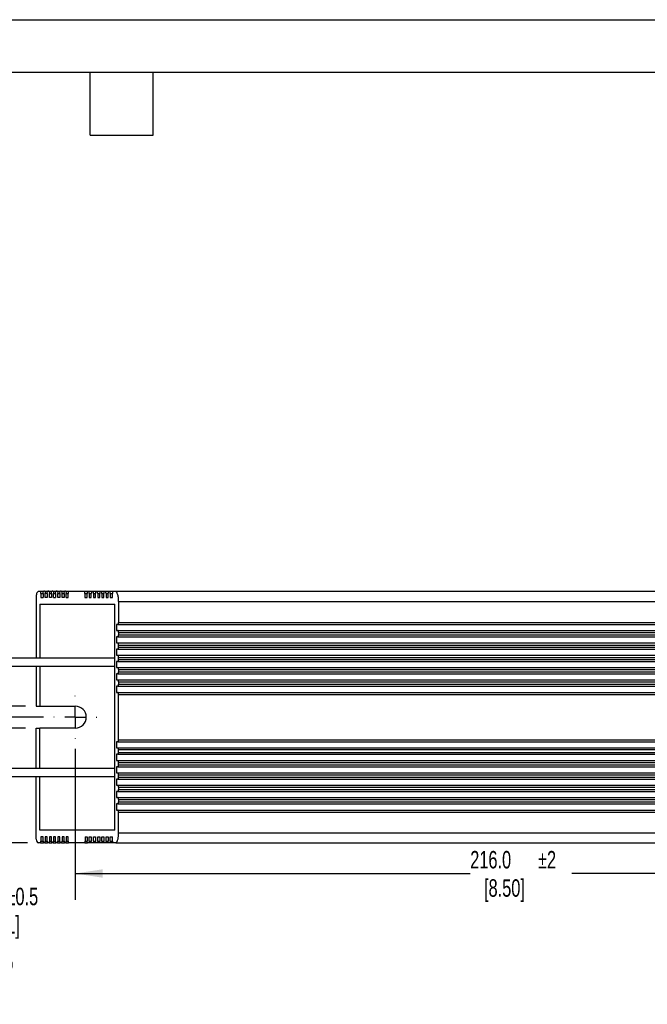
# Model space of a CAD drawing. Header units: millimetres. Extents: x 0 to 559, y 0 to 432.
# Tile 4 of 5: x 255 to 407, y 193 to 432. Entities that reach past the tile are written whole.
import ezdxf

# ---------------------------------------------------------------- set-up
doc = ezdxf.new("R2010")
doc.units = ezdxf.units.MM
doc.header["$LTSCALE"] = 2
doc.linetypes.add('CENTERX2', pattern=[20.32, 12.7, -2.54, 2.54, -2.54])
doc.layers.add('CENTER', color=40, linetype='CENTERX2')
doc.layers.add('DIMENSIONS', color=140, linetype='Continuous', lineweight=25)
doc.layers.add('TEXT', color=140, linetype='Continuous', lineweight=25)
doc.styles.add('SLDTEXTSTYLE0', font='TXT', dxfattribs={"width": 0.7})
doc.dimstyles.new('SLDDIMSTYLE1', dxfattribs={"dimtxt": 4.316016, "dimasz": 6.604, "dimexe": 0, "dimexo": 0.0625, "dimgap": 1.079004, "dimtad": 0, "dimtih": 1, "dimtoh": 1, "dimrnd": 1e-09, "dimzin": 4, "dimdsep": 46, "dimtxsty": 'SLDTEXTSTYLE0', "dimsah": 1, "dimcen": 0.09, "dimadec": 0, "dimazin": 1, "dimtol": 1, "dimtp": 2, "dimtm": 2, "dimtfac": 1, "dimtdec": 0, "dimtofl": 0, "dimtmove": 0, "dimatfit": 3, "dimfxl": 0, "dimfrac": 2, "dimtolj": 1, "dimarcsym": 0})
doc.dimstyles.new('SLDDIMSTYLE4', dxfattribs={"dimtxt": 4.316016, "dimasz": 6.604, "dimexe": 0, "dimexo": 0.0625, "dimgap": 1.079004, "dimtad": 0, "dimtih": 1, "dimtoh": 1, "dimrnd": 1e-09, "dimzin": 12, "dimdsep": 46, "dimtxsty": 'SLDTEXTSTYLE0', "dimsah": 1, "dimcen": 0.09, "dimadec": 0, "dimazin": 3, "dimtol": 1, "dimtp": 0.5, "dimtm": 0.5, "dimtfac": 1, "dimtofl": 0, "dimtmove": 0, "dimatfit": 3, "dimfxl": 0, "dimfrac": 2, "dimtolj": 1, "dimarcsym": 0})
doc.dimstyles.new('SLDDIMSTYLE5', dxfattribs={"dimtxt": 4.316016, "dimasz": 6.604, "dimexe": 0, "dimexo": 0.0625, "dimgap": 1.079004, "dimtad": 0, "dimtih": 1, "dimtoh": 1, "dimrnd": 1e-09, "dimzin": 12, "dimdsep": 46, "dimtxsty": 'SLDTEXTSTYLE0', "dimsah": 1, "dimcen": 0.09, "dimadec": 0, "dimazin": 3, "dimtol": 1, "dimtp": 0.5, "dimtm": 0.5, "dimtfac": 1, "dimtmove": 0, "dimatfit": 0, "dimfxl": 0, "dimfrac": 2, "dimtolj": 1, "dimarcsym": 0})

# ---------------------------------------------------------------- blocks, each defined once
blk = doc.blocks.new('_D_6')
at = {"layer": 'DIMENSIONS'}
for p, q in [((260.42, 262.81), (213.63, 262.81)), ((219.98, 262.81), (219.98, 232.31)), ((228.02, 232.31), (213.63, 232.31)), ((219.98, 200.17), (219.98, 232.31)), ((256.6, 232.31), (231.07, 232.31)), ((232.68, 200.17), (219.98, 200.17))]:
    blk.add_line(p, q, dxfattribs=at)
for points in [[(219.98, 262.81), (218.96, 256.21), (220.99, 256.21)], [(219.98, 232.31), (220.99, 238.91), (218.96, 238.91)]]:
    blk.add_solid(points, dxfattribs=at)
at = {"layer": 'DIMENSIONS', "char_height": 4.233, "attachment_point": 1, "style": 'SLDTEXTSTYLE0'}
for s, insert in [('30.5', (232.68, 205.63)), ('±0.5', (245.5, 205.63)), ('[1.20]', (237.04, 198.77))]:
    blk.add_mtext(s, dxfattribs=dict(at, insert=insert))
blk = doc.blocks.new('_D_7')
at = {"layer": 'DIMENSIONS'}
for p, q in [((229.54, 265.46), (229.54, 278.16)), ((256.11, 265.46), (223.19, 265.46)), ((256.11, 260.16), (223.19, 260.16)), ((229.54, 216), (229.54, 260.16)), ((242.24, 216), (229.54, 216))]:
    blk.add_line(p, q, dxfattribs=at)
for points in [[(229.54, 265.46), (230.56, 272.06), (228.53, 272.06)], [(229.54, 260.16), (228.53, 253.56), (230.56, 253.56)]]:
    blk.add_solid(points, dxfattribs=at)
at = {"layer": 'DIMENSIONS', "char_height": 4.233, "attachment_point": 1, "style": 'SLDTEXTSTYLE0'}
for s, insert in [('5.3', (242.24, 221.46)), ('±0.5', (251.48, 221.46)), ('[0.21]', (244.81, 214.6))]:
    blk.add_mtext(s, dxfattribs=dict(at, insert=insert))
blk = doc.blocks.new('_D_10')
at = {"layer": 'DIMENSIONS'}
for p, q in [((268.15, 255.08), (268.15, 218.56)), ((484.15, 255.08), (484.15, 218.56)), ((268.15, 224.91), (363.84, 224.91)), ((484.15, 224.91), (388.47, 224.91))]:
    blk.add_line(p, q, dxfattribs=at)
for points in [[(268.15, 224.91), (274.76, 223.89), (274.76, 225.93)], [(484.15, 224.91), (477.55, 225.93), (477.55, 223.89)]]:
    blk.add_solid(points, dxfattribs=at)
at = {"layer": 'DIMENSIONS', "char_height": 4.233, "attachment_point": 1, "style": 'SLDTEXTSTYLE0'}
for s, insert in [('216.0', (363.84, 230.37)), ('±2', (380.26, 230.37)), ('[8.50]', (367.18, 223.51))]:
    blk.add_mtext(s, dxfattribs=dict(at, insert=insert))
blk = doc.blocks.new('SW_CENTERMARKSYMBOL_1')
at = {"layer": 'CENTER', "color": 0}
for p, q in [((0, 5.08), (0, 5.19)), ((0, 0), (0, 2.54)), ((-5.08, 0), (-5.19, 0)), ((0, 0), (-2.54, 0)), ((0, 0), (0, -2.54)), ((0, 0), (2.54, 0)), ((5.08, 0), (5.19, 0)), ((0, -5.08), (0, -5.19))]:
    blk.add_line(p, q, dxfattribs=at)

msp = doc.modelspace()

# ---------------------------------------------------------------- linework, layer by layer
at = {"color": 7, "linetype": 'Continuous'}
msp.add_line((0.005, 431.805), (558.805, 431.805), dxfattribs=at)
for p, q in [((258.654, 292.294), (258.654, 277.188)), ((259.33, 293.295), (259.666, 293.295)), ((259.666, 293.295), (260.521, 293.295)), ((259.835, 292.798), (259.835, 291.767)), ((259.835, 292.798), (260.353, 292.798)), ((259.835, 291.767), (260.353, 291.767)), ((260.353, 292.798), (260.353, 291.767)), ((260.702, 293.295), (260.521, 293.295)), ((260.702, 293.295), (261.531, 293.295)), ((260.871, 291.767), (260.871, 292.802)), ((260.871, 292.802), (261.363, 292.802)), ((261.363, 291.767), (260.871, 291.767)), ((261.363, 292.798), (261.363, 291.767)), ((261.712, 293.295), (261.531, 293.295)), ((261.712, 293.295), (262.541, 293.295)), ((261.881, 291.767), (261.881, 292.798)), ((261.881, 292.798), (262.373, 292.798)), ((262.373, 291.767), (261.881, 291.767)), ((262.373, 292.798), (262.373, 291.767)), ((262.722, 293.295), (262.541, 293.295)), ((262.722, 293.295), (263.551, 293.295)), ((262.891, 291.767), (262.891, 292.798)), ((262.891, 292.798), (263.383, 292.798)), ((262.891, 291.767), (263.383, 291.767)), ((263.383, 292.798), (263.383, 291.767)), ((263.732, 293.295), (263.551, 293.295)), ((263.732, 293.295), (264.587, 293.295)), ((263.901, 291.767), (263.901, 292.798)), ((263.901, 292.798), (264.419, 292.798)), ((264.419, 291.767), (263.901, 291.767)), ((264.419, 292.798), (264.419, 291.767)), ((264.768, 293.295), (264.587, 293.295)), ((264.768, 293.295), (265.623, 293.295)), ((264.937, 291.767), (264.937, 292.798)), ((264.937, 292.798), (265.455, 292.798)), ((265.455, 291.767), (264.937, 291.767)), ((265.455, 292.798), (265.455, 291.767)), ((265.778, 293.295), (265.623, 293.295)), ((265.778, 293.295), (271.191, 293.295)), ((265.947, 291.767), (265.947, 292.798)), ((265.947, 292.798), (266.439, 292.798)), ((265.947, 291.767), (266.439, 291.767)), ((266.439, 291.767), (266.439, 292.798)), ((266.607, 293.295), (270.336, 293.295)), ((270.336, 293.295), (271.191, 293.295)), ((270.505, 292.798), (270.505, 291.767)), ((270.505, 292.798), (271.023, 292.798)), ((270.505, 291.767), (271.023, 291.767)), ((271.023, 291.767), (271.023, 292.798)), ((271.191, 293.295), (271.346, 293.295)), ((271.346, 293.295), (272.201, 293.295)), ((271.515, 292.798), (271.515, 291.767)), ((271.515, 292.798), (272.033, 292.798)), ((271.515, 291.767), (272.033, 291.767)), ((272.033, 291.767), (272.033, 292.798)), ((272.201, 293.295), (272.382, 293.295)), ((272.382, 293.295), (273.237, 293.295)), ((272.551, 292.798), (272.551, 291.767)), ((272.551, 292.798), (273.069, 292.798)), ((272.551, 291.767), (273.069, 291.767)), ((273.069, 291.767), (273.069, 292.798)), ((273.237, 293.295), (273.418, 293.295)), ((273.418, 293.295), (274.247, 293.295)), ((273.587, 292.798), (273.587, 291.767)), ((273.587, 292.798), (274.079, 292.798)), ((273.587, 291.767), (274.079, 291.767)), ((274.079, 291.767), (274.079, 292.798)), ((274.247, 293.295), (274.428, 293.295)), ((274.428, 293.295), (275.257, 293.295)), ((274.597, 292.798), (274.597, 291.767)), ((274.597, 292.798), (275.089, 292.798)), ((274.597, 291.767), (275.089, 291.767)), ((275.089, 291.767), (275.089, 292.798)), ((275.257, 293.295), (275.438, 293.295)), ((275.438, 293.295), (276.249, 293.295)), ((275.607, 292.798), (275.607, 291.767)), ((275.607, 292.798), (276.099, 292.798)), ((275.607, 291.767), (276.099, 291.767)), ((276.099, 291.767), (276.099, 292.802)), ((276.267, 293.295), (276.448, 293.295)), ((276.448, 293.295), (475.86, 293.295)), ((276.617, 292.798), (276.617, 291.767)), ((276.617, 292.798), (277.135, 292.798)), ((276.617, 291.767), (277.135, 291.767)), ((277.135, 291.767), (277.135, 292.798)), ((277.303, 293.295), (277.813, 293.295)), ((277.813, 293.295), (474.496, 293.295)), ((259.536, 290.211), (277.773, 290.211)), ((259.536, 290.211), (259.536, 277.188)), ((277.773, 235.411), (277.773, 290.211)), ((278.654, 290.812), (473.654, 290.812)), ((278.654, 290.812), (278.654, 285.769)), ((278.486, 285.273), (278.136, 285.273)), ((278.136, 285.273), (278.136, 283.821)), ((278.486, 285.273), (473.822, 285.273)), ((278.654, 285.769), (473.654, 285.769)), ((278.136, 283.821), (278.486, 283.821)), ((278.486, 282.293), (278.136, 282.293)), ((278.136, 282.293), (278.136, 280.765)), ((278.486, 283.821), (473.822, 283.821)), ((278.486, 282.293), (473.822, 282.293)), ((278.654, 283.324), (278.654, 282.782)), ((278.654, 283.324), (473.654, 283.324)), ((278.654, 282.782), (473.654, 282.782)), ((278.136, 280.765), (278.486, 280.765)), ((278.486, 279.237), (278.136, 279.237)), ((278.136, 279.237), (278.136, 277.785)), ((278.486, 280.765), (473.822, 280.765)), ((278.486, 279.237), (473.822, 279.237)), ((278.654, 279.734), (278.654, 280.268)), ((278.654, 280.268), (473.654, 280.268)), ((278.654, 279.734), (473.654, 279.734)), ((248.681, 277.188), (277.773, 277.188)), ((278.136, 277.785), (278.486, 277.785)), ((278.486, 277.785), (473.822, 277.785)), ((278.654, 276.754), (278.654, 277.289)), ((278.654, 277.289), (473.654, 277.289)), ((246.681, 275.188), (277.773, 275.188)), ((258.654, 275.188), (258.654, 265.461)), ((259.536, 275.188), (259.536, 265.461)), ((278.486, 276.257), (278.136, 276.257)), ((278.136, 276.257), (278.136, 274.806)), ((278.136, 274.806), (278.486, 274.806)), ((278.486, 276.257), (473.822, 276.257)), ((278.486, 274.806), (473.822, 274.806)), ((278.654, 276.754), (473.654, 276.754)), ((278.486, 273.278), (278.136, 273.278)), ((278.136, 273.278), (278.136, 271.826)), ((278.486, 273.278), (473.822, 273.278)), ((278.654, 274.309), (278.654, 273.77)), ((278.654, 274.309), (473.654, 274.309)), ((278.654, 273.77), (473.654, 273.77)), ((278.136, 271.826), (278.486, 271.826)), ((278.486, 270.298), (278.136, 270.298)), ((278.136, 270.298), (278.136, 268.77)), ((278.486, 271.826), (473.822, 271.826)), ((278.486, 270.298), (473.822, 270.298)), ((278.654, 271.33), (278.654, 270.791)), ((278.654, 271.33), (473.654, 271.33)), ((278.654, 270.791), (473.654, 270.791)), ((278.136, 268.77), (278.486, 268.77)), ((278.486, 268.77), (473.822, 268.77)), ((278.654, 257.272), (278.654, 268.273)), ((278.654, 268.273), (473.654, 268.273)), ((258.654, 265.461), (259.536, 265.461)), ((259.536, 265.461), (268.154, 265.461)), ((258.654, 250.448), (258.654, 260.161)), ((258.654, 260.161), (259.536, 260.161)), ((259.536, 250.448), (259.536, 260.161)), ((268.154, 260.161), (259.536, 260.161)), ((278.486, 256.775), (278.136, 256.775)), ((278.136, 256.775), (278.136, 255.324)), ((278.136, 255.324), (278.488, 255.324)), ((278.486, 256.775), (473.822, 256.775)), ((278.488, 255.324), (473.82, 255.324)), ((278.654, 257.272), (473.654, 257.272)), ((278.486, 253.796), (278.136, 253.796)), ((278.136, 253.796), (278.136, 252.268)), ((278.488, 253.796), (473.82, 253.796)), ((278.654, 254.215), (278.654, 254.904)), ((473.654, 254.904), (278.654, 254.904)), ((278.654, 254.215), (473.654, 254.215)), ((278.136, 252.268), (278.486, 252.268)), ((278.486, 250.74), (278.136, 250.74)), ((278.136, 250.74), (278.136, 249.288)), ((278.486, 252.268), (473.822, 252.268)), ((278.486, 250.74), (473.822, 250.74)), ((278.654, 251.236), (278.654, 251.771)), ((278.654, 251.771), (473.654, 251.771)), ((278.654, 251.236), (473.654, 251.236)), ((246.681, 248.448), (277.773, 248.448)), ((248.681, 250.448), (277.773, 250.448)), ((258.654, 233.252), (258.654, 248.448)), ((259.536, 235.411), (259.536, 248.448)), ((278.136, 249.288), (278.486, 249.288)), ((278.486, 249.288), (473.822, 249.288)), ((278.654, 248.257), (278.654, 248.791)), ((278.654, 248.791), (473.654, 248.791)), ((278.654, 248.257), (473.654, 248.257)), ((278.486, 247.76), (278.136, 247.76)), ((278.136, 247.76), (278.136, 246.308)), ((278.136, 246.308), (278.486, 246.308)), ((278.486, 247.76), (473.822, 247.76)), ((278.486, 246.308), (473.822, 246.308)), ((278.654, 245.812), (278.654, 245.269)), ((278.654, 245.812), (473.654, 245.812)), ((278.486, 244.78), (278.136, 244.78)), ((278.136, 244.78), (278.136, 243.329)), ((278.486, 244.78), (473.822, 244.78)), ((278.654, 245.269), (473.654, 245.269)), ((278.136, 243.329), (278.486, 243.329)), ((278.486, 241.801), (278.136, 241.801)), ((278.136, 241.801), (278.136, 240.273)), ((278.486, 243.329), (473.822, 243.329)), ((278.486, 241.801), (473.822, 241.801)), ((278.654, 242.832), (278.654, 242.297)), ((278.654, 242.832), (473.654, 242.832)), ((278.654, 242.297), (473.654, 242.297)), ((278.136, 240.273), (278.486, 240.273)), ((278.486, 240.273), (473.822, 240.273)), ((278.654, 234.734), (278.654, 239.776)), ((278.654, 239.776), (473.654, 239.776)), ((277.773, 235.411), (259.536, 235.411)), ((278.654, 234.734), (473.654, 234.734)), ((259.747, 232.311), (259.144, 232.311)), ((259.747, 232.311), (260.44, 232.311)), ((260.353, 233.779), (259.835, 233.779)), ((259.835, 233.779), (259.835, 232.747)), ((259.835, 232.747), (260.353, 232.747)), ((260.353, 232.747), (260.353, 233.779)), ((260.783, 232.311), (260.44, 232.311)), ((260.783, 232.311), (261.45, 232.311)), ((261.363, 233.779), (260.871, 233.779)), ((260.871, 233.779), (260.871, 232.743)), ((260.871, 232.743), (261.363, 232.743)), ((261.363, 232.747), (261.363, 233.779)), ((261.793, 232.311), (261.45, 232.311)), ((261.793, 232.311), (262.461, 232.311)), ((262.373, 233.779), (261.881, 233.779)), ((261.881, 233.779), (261.881, 232.747)), ((261.881, 232.747), (262.373, 232.747)), ((262.373, 232.747), (262.373, 233.779)), ((262.803, 232.311), (262.461, 232.311)), ((262.803, 232.311), (263.471, 232.311)), ((263.383, 233.779), (262.891, 233.779)), ((262.891, 233.779), (262.891, 232.747)), ((262.891, 232.747), (263.383, 232.747)), ((263.383, 232.747), (263.383, 233.779)), ((263.813, 232.311), (263.471, 232.311)), ((263.813, 232.311), (264.507, 232.311)), ((264.419, 233.779), (263.901, 233.779)), ((263.901, 233.779), (263.901, 232.747)), ((263.901, 232.747), (264.419, 232.747)), ((264.419, 232.747), (264.419, 233.779)), ((264.849, 232.311), (264.507, 232.311)), ((264.849, 232.311), (265.542, 232.311)), ((265.455, 233.779), (264.937, 233.779)), ((264.937, 233.779), (264.937, 232.747)), ((264.937, 232.747), (265.455, 232.747)), ((265.455, 232.747), (265.455, 233.779)), ((265.859, 232.311), (265.542, 232.311)), ((265.859, 232.311), (266.527, 232.311)), ((266.439, 233.779), (265.947, 233.779)), ((265.947, 233.779), (265.947, 232.747)), ((265.947, 232.747), (266.439, 232.747)), ((266.439, 232.747), (266.439, 233.779)), ((270.443, 232.311), (266.527, 232.311)), ((270.443, 232.311), (271.111, 232.311)), ((270.531, 233.779), (271.023, 233.779)), ((270.531, 233.779), (270.531, 232.747)), ((270.531, 232.747), (271.023, 232.747)), ((271.023, 233.779), (271.023, 232.747)), ((271.427, 232.311), (271.111, 232.311)), ((272.121, 232.311), (271.427, 232.311)), ((271.515, 233.779), (272.033, 233.779)), ((271.515, 232.747), (271.515, 233.779)), ((271.515, 232.747), (272.033, 232.747)), ((272.033, 233.779), (272.033, 232.747)), ((272.463, 232.311), (272.121, 232.311)), ((273.157, 232.311), (272.463, 232.311)), ((272.551, 233.779), (273.069, 233.779)), ((272.551, 232.747), (272.551, 233.779)), ((272.551, 232.747), (273.069, 232.747)), ((273.069, 233.779), (273.069, 232.747)), ((273.499, 232.311), (273.157, 232.311)), ((274.167, 232.311), (273.499, 232.311)), ((273.587, 233.779), (274.079, 233.779)), ((273.587, 232.747), (273.587, 233.779)), ((273.587, 232.747), (274.079, 232.747)), ((274.079, 233.779), (274.079, 232.747)), ((274.509, 232.311), (274.167, 232.311)), ((275.177, 232.311), (274.509, 232.311)), ((274.597, 233.779), (275.089, 233.779)), ((274.597, 232.747), (274.597, 233.779)), ((274.597, 232.747), (275.089, 232.747)), ((275.089, 233.779), (275.089, 232.747)), ((275.519, 232.311), (275.177, 232.311)), ((276.187, 232.311), (275.519, 232.311)), ((275.607, 233.779), (276.099, 233.779)), ((275.607, 232.747), (275.607, 233.779)), ((275.607, 232.747), (276.099, 232.747)), ((276.099, 233.779), (276.099, 232.743)), ((276.529, 232.311), (276.187, 232.311)), ((277.223, 232.311), (276.529, 232.311)), ((276.617, 233.779), (277.135, 233.779)), ((276.617, 232.747), (276.617, 233.779)), ((276.617, 232.747), (277.135, 232.747)), ((277.135, 232.747), (277.135, 233.779)), ((277.998, 232.311), (277.223, 232.311)), ((277.998, 232.311), (474.311, 232.311))]:
    msp.add_line(p, q)
msp.add_arc((268.154, 262.811), 2.65, 270, 90)
for points, knots in [([(259.33, 293.295), (259.265, 293.295), (259.201, 293.273), (259.075, 293.187), (259.013, 293.121), (258.897, 292.951), (258.842, 292.846), (258.74, 292.596), (258.694, 292.453), (258.654, 292.294)], [0, 0, 0, 0, 0.25, 0.25, 0.5, 0.5, 0.75, 0.75, 1, 1, 1, 1]), ([(259.835, 292.798), (259.835, 292.933), (259.815, 293.064), (259.752, 293.244), (259.709, 293.295), (259.666, 293.295)], [0, 0, 0, 0, 0.5, 0.5, 1, 1, 1, 1]), ([(260.353, 292.798), (260.353, 292.933), (260.372, 293.064), (260.435, 293.244), (260.478, 293.295), (260.521, 293.295)], [0, 0, 0, 0, 0.5, 0.5, 1, 1, 1, 1]), ([(260.702, 293.295), (260.745, 293.295), (260.787, 293.245), (260.851, 293.066), (260.87, 292.937), (260.871, 292.802)], [0, 0, 0, 0, 0.5, 0.5, 1, 1, 1, 1]), ([(261.363, 292.798), (261.363, 292.933), (261.382, 293.064), (261.445, 293.244), (261.488, 293.295), (261.531, 293.295)], [0, 0, 0, 0, 0.5, 0.5, 1, 1, 1, 1]), ([(261.712, 293.295), (261.755, 293.295), (261.798, 293.245), (261.861, 293.064), (261.881, 292.933), (261.881, 292.798)], [0, 0, 0, 0, 0.5, 0.5, 1, 1, 1, 1]), ([(262.373, 292.798), (262.373, 292.933), (262.392, 293.064), (262.455, 293.244), (262.498, 293.295), (262.541, 293.295)], [0, 0, 0, 0, 0.5, 0.5, 1, 1, 1, 1]), ([(262.722, 293.295), (262.766, 293.295), (262.808, 293.245), (262.871, 293.064), (262.891, 292.933), (262.891, 292.798)], [0, 0, 0, 0, 0.5, 0.5, 1, 1, 1, 1]), ([(263.383, 292.798), (263.383, 292.933), (263.402, 293.064), (263.465, 293.244), (263.508, 293.295), (263.551, 293.295)], [0, 0, 0, 0, 0.5, 0.5, 1, 1, 1, 1]), ([(263.732, 293.295), (263.776, 293.295), (263.818, 293.245), (263.881, 293.064), (263.901, 292.933), (263.901, 292.798)], [0, 0, 0, 0, 0.5, 0.5, 1, 1, 1, 1]), ([(264.419, 292.798), (264.419, 292.933), (264.438, 293.064), (264.501, 293.244), (264.544, 293.295), (264.587, 293.295)], [0, 0, 0, 0, 0.5, 0.5, 1, 1, 1, 1]), ([(264.768, 293.295), (264.812, 293.295), (264.854, 293.245), (264.917, 293.064), (264.937, 292.933), (264.937, 292.798)], [0, 0, 0, 0, 0.5, 0.5, 1, 1, 1, 1]), ([(265.455, 292.798), (265.455, 292.933), (265.474, 293.064), (265.537, 293.244), (265.58, 293.295), (265.623, 293.295)], [0, 0, 0, 0, 0.5, 0.5, 1, 1, 1, 1]), ([(265.778, 293.295), (265.822, 293.295), (265.864, 293.245), (265.927, 293.064), (265.947, 292.933), (265.947, 292.798)], [0, 0, 0, 0, 0.5, 0.5, 1, 1, 1, 1]), ([(266.607, 293.295), (266.564, 293.295), (266.521, 293.245), (266.458, 293.064), (266.439, 292.933), (266.439, 292.798)], [0, 0, 0, 0, 0.5, 0.5, 1, 1, 1, 1]), ([(270.505, 292.798), (270.505, 292.933), (270.485, 293.064), (270.422, 293.244), (270.38, 293.295), (270.336, 293.295)], [0, 0, 0, 0, 0.5, 0.5, 1, 1, 1, 1]), ([(271.191, 293.295), (271.148, 293.295), (271.105, 293.245), (271.042, 293.064), (271.023, 292.933), (271.023, 292.798)], [0, 0, 0, 0, 0.5, 0.5, 1, 1, 1, 1]), ([(271.515, 292.798), (271.515, 292.933), (271.495, 293.064), (271.432, 293.244), (271.39, 293.295), (271.346, 293.295)], [0, 0, 0, 0, 0.5, 0.5, 1, 1, 1, 1]), ([(272.201, 293.295), (272.158, 293.295), (272.115, 293.245), (272.052, 293.064), (272.033, 292.933), (272.033, 292.798)], [0, 0, 0, 0, 0.5, 0.5, 1, 1, 1, 1]), ([(272.551, 292.798), (272.551, 292.933), (272.531, 293.064), (272.468, 293.244), (272.426, 293.295), (272.382, 293.295)], [0, 0, 0, 0, 0.5, 0.5, 1, 1, 1, 1]), ([(273.237, 293.295), (273.194, 293.295), (273.151, 293.245), (273.088, 293.064), (273.069, 292.933), (273.069, 292.798)], [0, 0, 0, 0, 0.5, 0.5, 1, 1, 1, 1]), ([(273.587, 292.798), (273.587, 292.933), (273.567, 293.064), (273.504, 293.244), (273.462, 293.295), (273.418, 293.295)], [0, 0, 0, 0, 0.5, 0.5, 1, 1, 1, 1]), ([(274.247, 293.295), (274.204, 293.295), (274.161, 293.245), (274.098, 293.064), (274.079, 292.933), (274.079, 292.798)], [0, 0, 0, 0, 0.5, 0.5, 1, 1, 1, 1]), ([(274.597, 292.798), (274.597, 292.933), (274.577, 293.064), (274.514, 293.244), (274.472, 293.295), (274.428, 293.295)], [0, 0, 0, 0, 0.5, 0.5, 1, 1, 1, 1]), ([(275.257, 293.295), (275.214, 293.295), (275.171, 293.245), (275.108, 293.064), (275.089, 292.933), (275.089, 292.798)], [0, 0, 0, 0, 0.5, 0.5, 1, 1, 1, 1]), ([(275.607, 292.798), (275.607, 292.933), (275.587, 293.064), (275.524, 293.244), (275.482, 293.295), (275.438, 293.295)], [0, 0, 0, 0, 0.5, 0.5, 1, 1, 1, 1]), ([(276.267, 293.295), (276.224, 293.295), (276.182, 293.245), (276.119, 293.066), (276.099, 292.937), (276.099, 292.802)], [0, 0, 0, 0, 0.5, 0.5, 1, 1, 1, 1]), ([(276.617, 292.798), (276.617, 292.933), (276.597, 293.064), (276.534, 293.244), (276.492, 293.295), (276.448, 293.295)], [0, 0, 0, 0, 0.5, 0.5, 1, 1, 1, 1]), ([(277.303, 293.295), (277.26, 293.295), (277.217, 293.245), (277.154, 293.064), (277.135, 292.933), (277.135, 292.798)], [0, 0, 0, 0, 0.5, 0.5, 1, 1, 1, 1]), ([(278.654, 290.812), (278.654, 290.98), (278.648, 291.146), (278.626, 291.471), (278.609, 291.633), (278.565, 291.937), (278.538, 292.081), (278.475, 292.352), (278.439, 292.478), (278.36, 292.703), (278.317, 292.805), (278.226, 292.981), (278.178, 293.055), (278.078, 293.174), (278.026, 293.22), (277.92, 293.28), (277.867, 293.295), (277.813, 293.295)], [0, 0, 0, 0, 0.125, 0.125, 0.25, 0.25, 0.375, 0.375, 0.5, 0.5, 0.625, 0.625, 0.75, 0.75, 0.875, 0.875, 1, 1, 1, 1]), ([(278.486, 285.273), (278.529, 285.273), (278.572, 285.323), (278.635, 285.504), (278.654, 285.634), (278.654, 285.769)], [0, 0, 0, 0, 0.5, 0.5, 1, 1, 1, 1]), ([(278.654, 283.324), (278.654, 283.459), (278.635, 283.59), (278.572, 283.77), (278.529, 283.821), (278.486, 283.821)], [0, 0, 0, 0, 0.5, 0.5, 1, 1, 1, 1]), ([(278.486, 282.293), (278.529, 282.293), (278.571, 282.342), (278.634, 282.52), (278.653, 282.648), (278.654, 282.782)], [0, 0, 0, 0, 0.5, 0.5, 1, 1, 1, 1]), ([(278.654, 280.268), (278.654, 280.403), (278.635, 280.534), (278.572, 280.714), (278.529, 280.765), (278.486, 280.765)], [0, 0, 0, 0, 0.5, 0.5, 1, 1, 1, 1]), ([(278.486, 279.237), (278.529, 279.237), (278.572, 279.287), (278.635, 279.468), (278.654, 279.599), (278.654, 279.734)], [0, 0, 0, 0, 0.5, 0.5, 1, 1, 1, 1]), ([(278.654, 277.289), (278.654, 277.424), (278.635, 277.554), (278.572, 277.735), (278.529, 277.785), (278.486, 277.785)], [0, 0, 0, 0, 0.5, 0.5, 1, 1, 1, 1]), ([(278.486, 276.257), (278.529, 276.257), (278.572, 276.307), (278.635, 276.489), (278.654, 276.619), (278.654, 276.754)], [0, 0, 0, 0, 0.5, 0.5, 1, 1, 1, 1]), ([(278.654, 274.309), (278.654, 274.444), (278.635, 274.575), (278.572, 274.755), (278.529, 274.806), (278.486, 274.806)], [0, 0, 0, 0, 0.5, 0.5, 1, 1, 1, 1]), ([(278.486, 273.278), (278.529, 273.278), (278.571, 273.327), (278.634, 273.506), (278.654, 273.635), (278.654, 273.77)], [0, 0, 0, 0, 0.5, 0.5, 1, 1, 1, 1]), ([(278.654, 271.33), (278.654, 271.464), (278.635, 271.595), (278.572, 271.776), (278.529, 271.826), (278.486, 271.826)], [0, 0, 0, 0, 0.5, 0.5, 1, 1, 1, 1]), ([(278.486, 270.298), (278.529, 270.298), (278.571, 270.348), (278.634, 270.528), (278.654, 270.657), (278.654, 270.791)], [0, 0, 0, 0, 0.5, 0.5, 1, 1, 1, 1]), ([(278.654, 268.273), (278.654, 268.408), (278.635, 268.539), (278.572, 268.72), (278.529, 268.77), (278.486, 268.77)], [0, 0, 0, 0, 0.5, 0.5, 1, 1, 1, 1]), ([(278.486, 256.775), (278.529, 256.775), (278.572, 256.825), (278.635, 257.006), (278.654, 257.137), (278.654, 257.272)], [0, 0, 0, 0, 0.5, 0.5, 1, 1, 1, 1]), ([(278.654, 254.904), (278.648, 255.025), (278.626, 255.133), (278.565, 255.283), (278.527, 255.324), (278.488, 255.324)], [0, 0, 0, 0, 0.5, 0.5, 1, 1, 1, 1]), ([(278.486, 253.796), (278.525, 253.794), (278.564, 253.833), (278.626, 253.985), (278.648, 254.093), (278.654, 254.215)], [0, 0, 0, 0, 0.5, 0.5, 1, 1, 1, 1]), ([(278.654, 251.771), (278.654, 251.906), (278.635, 252.036), (278.572, 252.217), (278.529, 252.268), (278.486, 252.268)], [0, 0, 0, 0, 0.5, 0.5, 1, 1, 1, 1]), ([(278.486, 250.74), (278.529, 250.74), (278.572, 250.79), (278.635, 250.971), (278.654, 251.101), (278.654, 251.236)], [0, 0, 0, 0, 0.5, 0.5, 1, 1, 1, 1]), ([(278.654, 248.791), (278.654, 248.926), (278.635, 249.057), (278.572, 249.237), (278.529, 249.288), (278.486, 249.288)], [0, 0, 0, 0, 0.5, 0.5, 1, 1, 1, 1]), ([(278.486, 247.76), (278.529, 247.76), (278.572, 247.81), (278.635, 247.991), (278.654, 248.121), (278.654, 248.257)], [0, 0, 0, 0, 0.5, 0.5, 1, 1, 1, 1]), ([(278.654, 245.812), (278.654, 245.947), (278.635, 246.077), (278.572, 246.258), (278.529, 246.308), (278.486, 246.308)], [0, 0, 0, 0, 0.5, 0.5, 1, 1, 1, 1]), ([(278.486, 244.78), (278.529, 244.78), (278.571, 244.829), (278.634, 245.007), (278.653, 245.136), (278.654, 245.269)], [0, 0, 0, 0, 0.5, 0.5, 1, 1, 1, 1]), ([(278.654, 242.832), (278.654, 242.967), (278.635, 243.098), (278.572, 243.278), (278.529, 243.329), (278.486, 243.329)], [0, 0, 0, 0, 0.5, 0.5, 1, 1, 1, 1]), ([(278.486, 241.801), (278.529, 241.801), (278.572, 241.851), (278.635, 242.032), (278.654, 242.162), (278.654, 242.297)], [0, 0, 0, 0, 0.5, 0.5, 1, 1, 1, 1]), ([(278.654, 239.776), (278.654, 239.911), (278.635, 240.042), (278.572, 240.222), (278.529, 240.273), (278.486, 240.273)], [0, 0, 0, 0, 0.5, 0.5, 1, 1, 1, 1]), ([(277.998, 232.311), (278.088, 232.371), (278.173, 232.473), (278.333, 232.763), (278.404, 232.944), (278.494, 233.27), (278.521, 233.387), (278.568, 233.631), (278.588, 233.759), (278.621, 234.027), (278.634, 234.166), (278.65, 234.447), (278.654, 234.589), (278.654, 234.734)], [0, 0, 0, 0, 0.25, 0.25, 0.5, 0.5, 0.625, 0.625, 0.75, 0.75, 0.875, 0.875, 1, 1, 1, 1]), ([(258.654, 233.252), (258.715, 233.009), (258.789, 232.808), (258.957, 232.487), (259.048, 232.375), (259.144, 232.311)], [0, 0, 0, 0, 0.5, 0.5, 1, 1, 1, 1]), ([(259.747, 232.311), (259.773, 232.353), (259.795, 232.415), (259.826, 232.566), (259.835, 232.656), (259.835, 232.747)], [0, 0, 0, 0, 0.5, 0.5, 1, 1, 1, 1]), ([(260.353, 232.747), (260.353, 232.656), (260.361, 232.567), (260.392, 232.415), (260.414, 232.353), (260.44, 232.311)], [0, 0, 0, 0, 0.5, 0.5, 1, 1, 1, 1]), ([(260.783, 232.311), (260.808, 232.352), (260.83, 232.414), (260.861, 232.564), (260.87, 232.652), (260.871, 232.743)], [0, 0, 0, 0, 0.5, 0.5, 1, 1, 1, 1]), ([(261.363, 232.747), (261.363, 232.656), (261.371, 232.567), (261.402, 232.415), (261.425, 232.353), (261.45, 232.311)], [0, 0, 0, 0, 0.5, 0.5, 1, 1, 1, 1]), ([(261.793, 232.311), (261.819, 232.353), (261.841, 232.415), (261.872, 232.566), (261.881, 232.656), (261.881, 232.747)], [0, 0, 0, 0, 0.5, 0.5, 1, 1, 1, 1]), ([(262.373, 232.747), (262.373, 232.656), (262.381, 232.567), (262.412, 232.415), (262.435, 232.353), (262.461, 232.311)], [0, 0, 0, 0, 0.5, 0.5, 1, 1, 1, 1]), ([(262.803, 232.311), (262.829, 232.353), (262.851, 232.415), (262.882, 232.566), (262.891, 232.656), (262.891, 232.747)], [0, 0, 0, 0, 0.5, 0.5, 1, 1, 1, 1]), ([(263.383, 232.747), (263.383, 232.656), (263.391, 232.567), (263.422, 232.415), (263.445, 232.353), (263.471, 232.311)], [0, 0, 0, 0, 0.5, 0.5, 1, 1, 1, 1]), ([(263.813, 232.311), (263.839, 232.353), (263.861, 232.415), (263.892, 232.566), (263.901, 232.656), (263.901, 232.747)], [0, 0, 0, 0, 0.5, 0.5, 1, 1, 1, 1]), ([(264.419, 232.747), (264.419, 232.656), (264.427, 232.567), (264.458, 232.415), (264.481, 232.353), (264.507, 232.311)], [0, 0, 0, 0, 0.5, 0.5, 1, 1, 1, 1]), ([(264.849, 232.311), (264.875, 232.353), (264.897, 232.415), (264.928, 232.566), (264.937, 232.656), (264.937, 232.747)], [0, 0, 0, 0, 0.5, 0.5, 1, 1, 1, 1]), ([(265.455, 232.747), (265.455, 232.656), (265.463, 232.567), (265.494, 232.415), (265.516, 232.353), (265.542, 232.311)], [0, 0, 0, 0, 0.5, 0.5, 1, 1, 1, 1]), ([(265.859, 232.311), (265.885, 232.353), (265.907, 232.415), (265.938, 232.566), (265.947, 232.656), (265.947, 232.747)], [0, 0, 0, 0, 0.5, 0.5, 1, 1, 1, 1]), ([(266.439, 232.747), (266.439, 232.656), (266.447, 232.567), (266.478, 232.415), (266.501, 232.353), (266.527, 232.311)], [0, 0, 0, 0, 0.5, 0.5, 1, 1, 1, 1]), ([(270.443, 232.311), (270.469, 232.353), (270.491, 232.415), (270.522, 232.566), (270.531, 232.656), (270.531, 232.747)], [0, 0, 0, 0, 0.5, 0.5, 1, 1, 1, 1]), ([(271.111, 232.311), (271.085, 232.353), (271.062, 232.415), (271.031, 232.566), (271.023, 232.656), (271.023, 232.747)], [0, 0, 0, 0, 0.5, 0.5, 1, 1, 1, 1]), ([(271.515, 232.747), (271.515, 232.656), (271.506, 232.567), (271.475, 232.415), (271.453, 232.353), (271.427, 232.311)], [0, 0, 0, 0, 0.5, 0.5, 1, 1, 1, 1]), ([(272.121, 232.311), (272.095, 232.353), (272.072, 232.415), (272.041, 232.566), (272.033, 232.656), (272.033, 232.747)], [0, 0, 0, 0, 0.5, 0.5, 1, 1, 1, 1]), ([(272.551, 232.747), (272.551, 232.656), (272.542, 232.567), (272.511, 232.415), (272.489, 232.353), (272.463, 232.311)], [0, 0, 0, 0, 0.5, 0.5, 1, 1, 1, 1]), ([(273.157, 232.311), (273.131, 232.353), (273.108, 232.415), (273.077, 232.566), (273.069, 232.656), (273.069, 232.747)], [0, 0, 0, 0, 0.5, 0.5, 1, 1, 1, 1]), ([(273.587, 232.747), (273.587, 232.656), (273.578, 232.567), (273.547, 232.415), (273.525, 232.353), (273.499, 232.311)], [0, 0, 0, 0, 0.5, 0.5, 1, 1, 1, 1]), ([(274.167, 232.311), (274.141, 232.353), (274.118, 232.415), (274.087, 232.566), (274.079, 232.656), (274.079, 232.747)], [0, 0, 0, 0, 0.5, 0.5, 1, 1, 1, 1]), ([(274.597, 232.747), (274.597, 232.656), (274.588, 232.567), (274.557, 232.415), (274.535, 232.353), (274.509, 232.311)], [0, 0, 0, 0, 0.5, 0.5, 1, 1, 1, 1]), ([(275.177, 232.311), (275.151, 232.353), (275.128, 232.415), (275.097, 232.566), (275.089, 232.656), (275.089, 232.747)], [0, 0, 0, 0, 0.5, 0.5, 1, 1, 1, 1]), ([(275.607, 232.747), (275.607, 232.656), (275.598, 232.567), (275.567, 232.415), (275.545, 232.353), (275.519, 232.311)], [0, 0, 0, 0, 0.5, 0.5, 1, 1, 1, 1]), ([(276.187, 232.311), (276.161, 232.352), (276.139, 232.414), (276.108, 232.564), (276.099, 232.652), (276.099, 232.743)], [0, 0, 0, 0, 0.5, 0.5, 1, 1, 1, 1]), ([(276.617, 232.747), (276.617, 232.656), (276.608, 232.567), (276.577, 232.415), (276.555, 232.353), (276.529, 232.311)], [0, 0, 0, 0, 0.5, 0.5, 1, 1, 1, 1]), ([(277.135, 232.747), (277.135, 232.656), (277.143, 232.567), (277.174, 232.415), (277.197, 232.353), (277.223, 232.311)], [0, 0, 0, 0, 0.5, 0.5, 1, 1, 1, 1])]:
    msp.add_open_spline(points, degree=3, knots=knots)
at = {"layer": 'TEXT'}
for p, q in [((12.7, 419.1), (546.1, 419.1)), ((271.78, 403.86), (271.78, 419.1)), ((287.02, 403.86), (287.02, 419.1)), ((271.78, 403.86), (287.02, 403.86))]:
    msp.add_line(p, q, dxfattribs=at)

# ---------------------------------------------------------------- block references
at = {"layer": 'CENTER'}
msp.add_blockref('SW_CENTERMARKSYMBOL_1', (268.154, 262.811), dxfattribs=at)

# ---------------------------------------------------------------- dimensions: what is measured, and where the dimension line sits
at = {"layer": 'DIMENSIONS'}
for base, p1, p2, text, dimstyle, picture, middle in [((229.543, 260.161), (258.654, 265.461), (258.654, 260.161), '<>\\P[0.21]', 'SLDDIMSTYLE5', '_D_7', (229.543, 216.002)), ((219.978, 232.311), (262.964, 262.811), (259.144, 232.311), '<>\\P[1.20]', 'SLDDIMSTYLE4', '_D_6', (219.978, 200.171))]:
    dim = msp.add_linear_dim(base=base, p1=p1, p2=p2, angle=90, text=text, dimstyle=dimstyle, dxfattribs=at)
    dim.commit()
    dim.dimension.update_dxf_attribs({"geometry": picture, "text_midpoint": middle, "dimtype": 160})
dim = msp.add_linear_dim(base=(484.154, 224.91), p1=(268.154, 257.621), p2=(484.154, 257.621), text='<>\\P[8.50]', dimstyle='SLDDIMSTYLE1', dxfattribs=at)
dim.commit()
dim.dimension.update_dxf_attribs({"geometry": '_D_10', "text_midpoint": (376.154, 224.91), "dimtype": 160})

doc.saveas('drawing.dxf')
